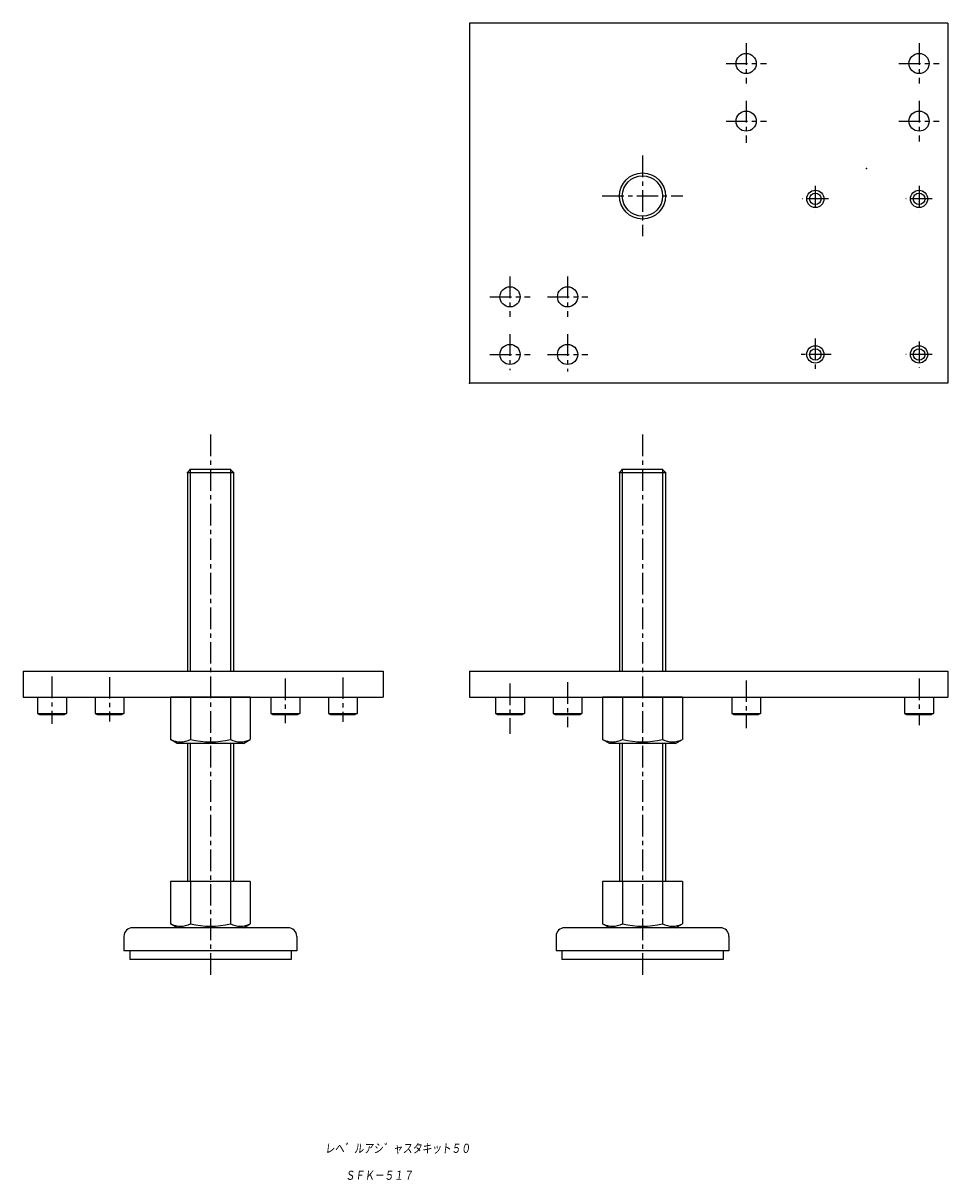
# Model space of a CAD drawing. Extents: x -284 to 37, y -145 to 257.
import ezdxf

# ---------------------------------------------------------------- set-up
doc = ezdxf.new("R2010")
doc.units = 0
doc.linetypes.add('CENTER', pattern=[12, 7.5, -1.5, 1.5, -1.5])
doc.layers.get('0').update_dxf_attribs({"linetype": 'CONTINUOUS'})
doc.styles.get("Standard").update_dxf_attribs({"font": 'txt', "bigfont": 'BIGFONT'})

msp = doc.modelspace()

# ---------------------------------------------------------------- linework, layer by layer
at = {"color": 7, "linetype": 'CONTINUOUS'}
for p, q in [((-128.73, 256.62), (-128.73, 131.62)), ((37.27, 256.62), (-128.73, 256.62)), ((37.27, 256.62), (37.27, 131.62)), ((37.27, 131.62), (-128.73, 131.62)), ((-226.73, 100.62), (-225.73, 101.62)), ((-226.73, 100.62), (-226.73, 31.62)), ((-226.73, 100.62), (-210.73, 100.62)), ((-211.73, 101.62), (-225.73, 101.62)), ((-225.73, 101.62), (-225.73, 31.62)), ((-211.73, 101.62), (-211.73, 31.62)), ((-211.73, 101.62), (-210.73, 100.62)), ((-210.73, 100.62), (-210.73, 31.62)), ((-76.73, 100.62), (-75.73, 101.62)), ((-76.73, 100.62), (-76.73, 31.62)), ((-76.73, 100.62), (-60.73, 100.62)), ((-61.73, 101.62), (-75.73, 101.62)), ((-75.73, 101.62), (-75.73, 31.62)), ((-61.73, 101.62), (-61.73, 31.62)), ((-61.73, 101.62), (-60.73, 100.62)), ((-60.73, 100.62), (-60.73, 31.62)), ((-60.73, 100.62), (-60.73, 31.62)), ((-283.73, 31.62), (-283.73, 22.62)), ((-283.73, 31.62), (-158.73, 31.62)), ((-158.73, 31.62), (-158.73, 22.62)), ((-128.73, 31.62), (37.27, 31.62)), ((-128.73, 31.62), (-128.73, 22.62)), ((37.27, 31.62), (37.27, 22.62)), ((-283.73, 22.62), (-158.73, 22.62)), ((-278.73, 22.62), (-278.73, 17.02)), ((-268.73, 22.62), (-268.73, 17.02)), ((-258.73, 22.62), (-258.73, 17.02)), ((-248.73, 22.62), (-248.73, 17.02)), ((-204.87, 22.62), (-232.58, 22.62)), ((-232.58, 22.62), (-232.58, 7.98)), ((-225.66, 22.62), (-225.66, 7.98)), ((-211.8, 22.62), (-211.8, 7.98)), ((-204.87, 22.62), (-204.87, 7.98)), ((-197.73, 22.62), (-197.73, 17.02)), ((-187.73, 22.62), (-187.73, 17.02)), ((-177.73, 22.62), (-177.73, 17.02)), ((-167.73, 22.62), (-167.73, 17.02)), ((-128.73, 22.62), (37.27, 22.62)), ((-119.73, 22.62), (-119.73, 17.02)), ((-109.73, 22.62), (-109.73, 17.02)), ((-99.73, 22.62), (-99.73, 17.02)), ((-89.73, 22.62), (-89.73, 17.02)), ((-54.87, 22.62), (-82.58, 22.62)), ((-82.58, 22.62), (-82.58, 7.98)), ((-75.66, 22.62), (-75.66, 7.98)), ((-61.8, 22.62), (-61.8, 7.98)), ((-54.87, 22.62), (-54.87, 7.98)), ((-37.73, 22.62), (-37.73, 17.02)), ((-27.73, 22.62), (-27.73, 17.02)), ((22.27, 22.62), (22.27, 17.02)), ((32.27, 22.62), (32.27, 17.02)), ((-278.73, 17.02), (-278.03, 16.62)), ((-278.73, 17.02), (-268.73, 17.02)), ((-278.03, 16.62), (-269.42, 16.62)), ((-268.73, 17.02), (-269.42, 16.62)), ((-258.73, 17.02), (-258.03, 16.62)), ((-258.73, 17.02), (-248.73, 17.02)), ((-258.03, 16.62), (-249.42, 16.62)), ((-248.73, 17.02), (-249.42, 16.62)), ((-197.73, 17.02), (-197.03, 16.62)), ((-197.73, 17.02), (-187.73, 17.02)), ((-197.03, 16.62), (-188.42, 16.62)), ((-187.73, 17.02), (-188.42, 16.62)), ((-177.73, 17.02), (-177.03, 16.62)), ((-177.73, 17.02), (-167.73, 17.02)), ((-177.03, 16.62), (-168.42, 16.62)), ((-167.73, 17.02), (-168.42, 16.62)), ((-119.73, 17.02), (-119.03, 16.62)), ((-119.73, 17.02), (-109.73, 17.02)), ((-119.03, 16.62), (-110.42, 16.62)), ((-109.73, 17.02), (-110.42, 16.62)), ((-99.73, 17.02), (-99.03, 16.62)), ((-99.73, 17.02), (-89.73, 17.02)), ((-99.03, 16.62), (-90.42, 16.62)), ((-89.73, 17.02), (-90.42, 16.62)), ((-37.73, 17.02), (-37.03, 16.62)), ((-37.73, 17.02), (-27.73, 17.02)), ((-37.03, 16.62), (-28.42, 16.62)), ((-27.73, 17.02), (-28.42, 16.62)), ((22.27, 17.02), (22.97, 16.62)), ((22.27, 17.02), (32.27, 17.02)), ((22.97, 16.62), (31.58, 16.62)), ((32.27, 17.02), (31.58, 16.62)), ((-230.23, 6.62), (-232.58, 7.98)), ((-207.23, 6.62), (-230.23, 6.62)), ((-226.73, 6.62), (-226.73, -41.38)), ((-225.73, 6.62), (-225.73, -41.38)), ((-211.73, 6.62), (-211.73, -41.38)), ((-210.73, 6.62), (-210.73, -41.38)), ((-207.23, 6.62), (-204.87, 7.98)), ((-80.23, 6.62), (-82.58, 7.98)), ((-57.23, 6.62), (-80.23, 6.62)), ((-76.73, 6.62), (-76.73, -41.38)), ((-75.73, 6.62), (-75.73, -41.38)), ((-61.73, 6.62), (-61.73, -41.38)), ((-60.73, 6.62), (-60.73, -41.38)), ((-57.23, 6.62), (-54.87, 7.98)), ((-232.58, -41.38), (-232.58, -56.02)), ((-204.87, -41.38), (-232.58, -41.38)), ((-225.66, -41.38), (-225.66, -56.02)), ((-211.8, -41.38), (-211.8, -56.02)), ((-204.87, -41.38), (-204.87, -56.02)), ((-54.87, -41.38), (-82.58, -41.38)), ((-82.58, -41.38), (-82.58, -56.02)), ((-75.66, -41.38), (-75.66, -56.02)), ((-61.8, -41.38), (-61.8, -56.02)), ((-54.87, -41.38), (-54.87, -56.02)), ((-230.23, -57.38), (-232.58, -56.02)), ((-207.23, -57.38), (-204.87, -56.02)), ((-80.23, -57.38), (-82.58, -56.02)), ((-57.23, -57.38), (-54.87, -56.02)), ((-191.73, -57.38), (-245.73, -57.38)), ((-207.23, -57.38), (-230.23, -57.38)), ((-41.73, -57.38), (-95.73, -57.38)), ((-57.23, -57.38), (-80.23, -57.38)), ((-248.73, -60.38), (-248.73, -65.38)), ((-188.73, -60.38), (-188.73, -65.38)), ((-98.73, -60.38), (-98.73, -65.38)), ((-38.73, -60.38), (-38.73, -65.38)), ((-188.73, -65.38), (-248.73, -65.38)), ((-246.73, -65.38), (-246.73, -68.38)), ((-190.73, -65.38), (-190.73, -68.38)), ((-38.73, -65.38), (-98.73, -65.38)), ((-96.73, -65.38), (-96.73, -68.38)), ((-40.73, -65.38), (-40.73, -68.38)), ((-190.73, -68.38), (-246.73, -68.38)), ((-40.73, -68.38), (-96.73, -68.38))]:
    msp.add_line(p, q, dxfattribs=at)
at = {"color": 7, "linetype": 'CENTER'}
for p, q in [((-32.73, 249.62), (-32.73, 235.62)), ((27.27, 249.62), (27.27, 235.62)), ((-39.73, 242.62), (-25.73, 242.62)), ((20.27, 242.62), (34.27, 242.62)), ((-32.73, 229.62), (-32.73, 215.07)), ((27.27, 229.62), (27.27, 215.59)), ((-39.73, 222.62), (-25.73, 222.62)), ((20.27, 222.62), (34.27, 222.62)), ((-68.73, 210.62), (-68.73, 182.62)), ((-8.73, 200.16), (-8.73, 191.08)), ((27.27, 200.16), (27.27, 191.08)), ((-82.73, 196.62), (-54.73, 196.62)), ((-4.19, 195.62), (-13.27, 195.62)), ((31.81, 195.62), (22.73, 195.62)), ((-114.73, 168.62), (-114.73, 154.62)), ((-94.73, 168.62), (-94.73, 154.62)), ((-121.73, 161.62), (-107.73, 161.62)), ((-101.73, 161.62), (-87.73, 161.62)), ((-114.73, 148.62), (-114.73, 136.13)), ((-94.73, 148.62), (-94.73, 135.68)), ((-8.73, 147.16), (-8.73, 136.08)), ((27.27, 146.16), (27.27, 137.08)), ((-121.73, 141.62), (-107.73, 141.62)), ((-101.73, 141.62), (-87.73, 141.62)), ((-3.19, 141.62), (-14.27, 141.62)), ((31.81, 141.62), (22.73, 141.62)), ((-218.73, 113.78), (-218.73, -74.08)), ((-68.73, 113.78), (-68.73, -74.08)), ((-273.73, 29.85), (-273.73, 13.43)), ((-253.73, 29.63), (-253.73, 14.21)), ((-192.73, 29.13), (-192.73, 13.61)), ((-172.73, 29.53), (-172.73, 14.14)), ((-32.73, 28.48), (-32.73, 11.92)), ((27.27, 29.08), (27.27, 12.95)), ((-114.73, 27.36), (-114.73, 9.9)), ((-94.73, 27.82), (-94.73, 12.2))]:
    msp.add_line(p, q, dxfattribs=at)
at = {"color": 7, "linetype": 'CONTINUOUS'}
for centre, radius in [((-32.73, 242.62), 3.5), ((27.27, 242.62), 3.5), ((-32.73, 222.62), 3.5), ((27.27, 222.62), 3.5), ((-68.73, 196.62), 8), ((-68.73, 196.62), 7), ((-8.73, 195.62), 3), ((-8.73, 195.62), 2), ((27.27, 195.62), 3), ((27.27, 195.62), 2), ((-114.73, 161.62), 3.5), ((-94.73, 161.62), 3.5), ((-114.73, 141.62), 3.5), ((-94.73, 141.62), 3.5), ((-8.73, 141.62), 3), ((-8.73, 141.62), 2), ((27.27, 141.62), 3), ((27.27, 141.62), 2)]:
    msp.add_circle(centre, radius, dxfattribs=at)
for centre, radius, start, end in [((-229.12, 14.52), 7.4, 242.1005, 297.8995), ((-218.73, 35.44), 28.32, 255.8405, 284.1596), ((-208.33, 14.52), 7.4, 242.1005, 297.8995), ((-79.12, 14.52), 7.4, 242.1005, 297.8995), ((-68.73, 35.44), 28.32, 255.8405, 284.1596), ((-58.33, 14.52), 7.4, 242.1005, 297.8995), ((-229.12, -49.48), 7.4, 242.1005, 297.8995), ((-218.73, -28.56), 28.32, 255.8405, 284.1596), ((-208.33, -49.48), 7.4, 242.1005, 297.8995), ((-79.12, -49.48), 7.4, 242.1005, 297.8995), ((-68.73, -28.56), 28.32, 255.8405, 284.1596), ((-58.33, -49.48), 7.4, 242.1005, 297.8995), ((-245.73, -60.38), 3, 90, 180), ((-191.73, -60.38), 3, 360, 90), ((-95.73, -60.38), 3, 90, 180), ((-41.73, -60.38), 3, 360, 90)]:
    msp.add_arc(centre, radius, start, end, dxfattribs=at)
for p in [(-32.73, 242.62), (27.27, 242.62), (27.27, 242.62), (-32.73, 222.62), (27.27, 222.62), (8.98, 206.11), (-114.73, 161.62), (-94.73, 161.62), (-114.73, 141.62), (-94.73, 141.62), (-128.73, 131.62), (-128.73, 131.62), (-226.73, 100.62), (-225.73, 101.62), (-211.73, 101.62), (-210.73, 100.62), (-76.73, 100.62), (-75.73, 101.62), (-61.73, 101.62), (-60.73, 100.62), (-218.73, 22.62), (-68.73, 22.62), (-218.73, -41.38)]:
    msp.add_point(p, dxfattribs=at)

# ---------------------------------------------------------------- texts
at = {"color": 7, "linetype": 'CONTINUOUS', "oblique": 7}
for s, width, p in [('レヘ゛ルアシ゛ャスタキット５０', 0.842246, (-178.99, -135.84)), ('ＳＦＫ－５１７', 0.844538, (-171.97, -145.2))]:
    msp.add_text(s, height=3.2, dxfattribs=dict(at, width=width)).set_placement(p)

doc.saveas('drawing.dxf')
